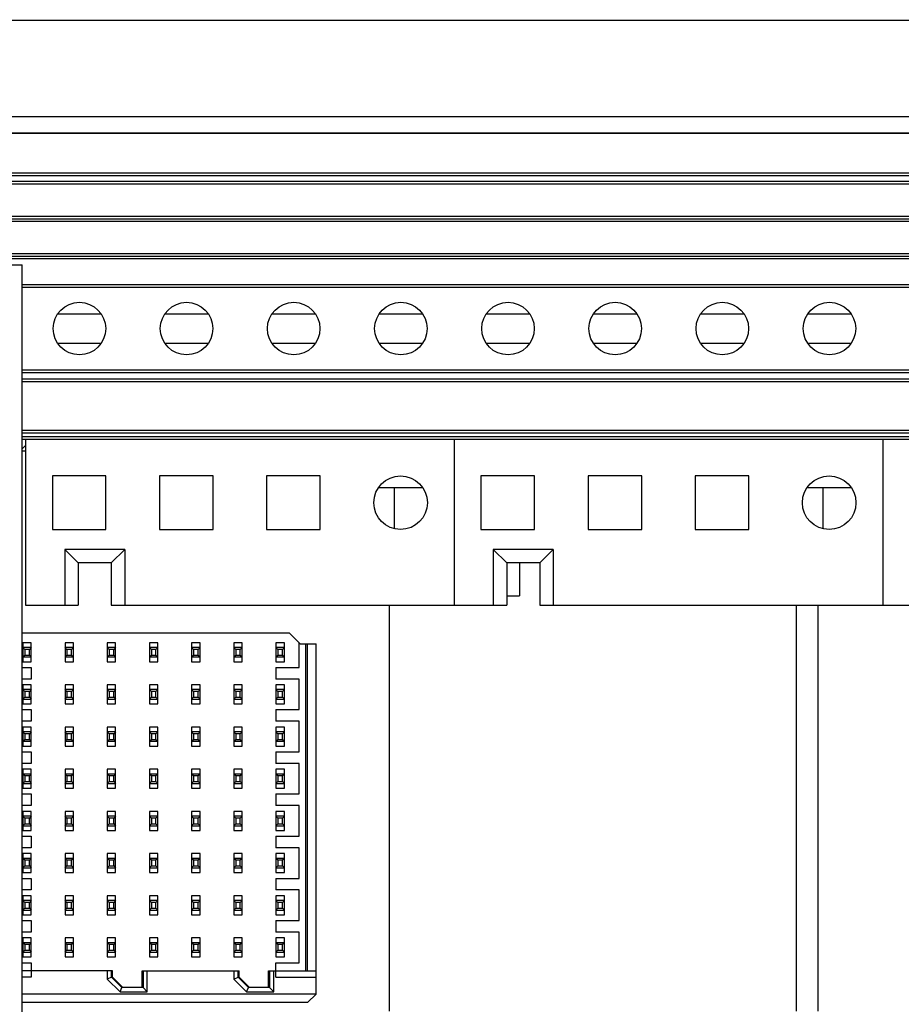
# Model space of a CAD drawing. Header units: inches. Extents: x 0 to 34, y 0 to 22.
# Tile 29 of 54: x 6.5 to 7.3, y 15.1 to 16. Entities that reach past the tile are written whole.
import ezdxf

# ---------------------------------------------------------------- set-up
doc = ezdxf.new("R2010")
doc.units = ezdxf.units.IN
doc.header["$LTSCALE"] = 1.87
doc.header["$MEASUREMENT"] = 0
doc.layers.get('0').update_dxf_attribs({"linetype": 'CONTINUOUS'})
for name, color, linetype in [('02___PRT_ALL_AXES', 7, 'CONTINUOUS'), ('0_COMPONENTS', 7, 'CONTINUOUS'), ('DIMENSIONS', 7, 'CONTINUOUS')]:
    doc.layers.add(name, color=color, linetype=linetype)
doc.styles.get("Standard").update_dxf_attribs({"font": 'txt', "width": 0.8})
doc.dimstyles.new('DIMSTYLE_2', dxfattribs={"dimtxt": 0.125, "dimasz": 0.18, "dimexe": 0.18, "dimexo": 0.0625, "dimgap": 0.09, "dimtad": 0, "dimtih": 1, "dimtoh": 1, "dimlfac": 2, "dimzin": 4, "dimdsep": 46, "dimtxsty": 'STANDARD', "dimblk": '_FILLED', "dimblk1": '_FILLED', "dimblk2": '_FILLED', "dimcen": 0.09, "dimadec": 0, "dimazin": 0, "dimtfac": 1, "dimtofl": 0, "dimtmove": 0, "dimatfit": 3, "dimldrblk": '_FILLED', "dimfxl": 1, "dimtolj": 1, "dimtzin": 4, "dimarcsym": 0})

# ---------------------------------------------------------------- blocks, each defined once
blk = doc.blocks.new('_FILLED')
at = {"color": 0, "linetype": 'BYBLOCK'}
blk.add_solid([(0, 0), (-1, 0.1736), (-1, -0.1736)], dxfattribs=at)
blk = doc.blocks.new('*D17')
at = {"layer": 'DIMENSIONS', "color": 2, "linetype": 'CONTINUOUS'}
for p, q in [((5.67805, 15.95204), (5.67805, 17.07354)), ((8.48305, 15.95204), (8.48305, 17.07354)), ((5.67805, 16.94854), (6.40555, 16.94854)), ((8.48305, 16.94854), (7.75555, 16.94854))]:
    blk.add_line(p, q, dxfattribs=at)
at = {"layer": 'DIMENSIONS', "color": 2, "linetype": 'CONTINUOUS', "xscale": 0.18, "yscale": 0.18, "zscale": 0.18, "rotation": 180}
blk.add_blockref('_FILLED', (5.67805, 16.94854), dxfattribs=at)
at = {"layer": 'DIMENSIONS', "color": 2, "linetype": 'CONTINUOUS', "xscale": 0.18, "yscale": 0.18, "zscale": 0.18}
blk.add_blockref('_FILLED', (8.48305, 16.94854), dxfattribs=at)
at = {"layer": 'DIMENSIONS', "color": 2, "linetype": 'CONTINUOUS', "insert": (7.08055, 17.01104), "char_height": 0.125, "width": 1.225, "attachment_point": 2, "line_spacing_factor": 0.9}
blk.add_mtext('5.61{\\Ftxt.shx;\\W1.000000;\\H0.125000; }[142.5]', dxfattribs=at)

msp = doc.modelspace()

# ---------------------------------------------------------------- linework, layer by layer
at = {"color": 7, "linetype": 'CONTINUOUS'}
for p, q in [((8.63605, 16.03454), (5.52605, 16.03454)), ((8.51355, 15.94454), (5.64855, 15.94454)), ((8.51298, 15.92947), (5.64813, 15.92947)), ((8.51272, 15.92921), (5.64839, 15.92921)), ((5.67522, 15.89238), (8.48589, 15.89238)), ((8.48305, 15.88954), (5.67805, 15.88954)), ((5.6833, 15.88457), (8.4783, 15.88457)), ((5.6833, 15.88207), (8.4783, 15.88207)), ((5.6833, 15.85207), (8.4783, 15.85207)), ((5.6833, 15.84957), (8.4783, 15.84957)), ((8.4783, 15.84707), (5.6833, 15.84707)), ((5.6833, 15.81707), (8.4783, 15.81707)), ((5.6833, 15.81457), (8.4783, 15.81457)), ((8.4783, 15.81207), (5.6833, 15.81207)), ((6.4768, 15.78832), (8.4783, 15.78832)), ((6.4768, 15.78582), (8.4783, 15.78582)), ((6.51015, 15.76082), (6.55046, 15.76082)), ((6.61015, 15.76082), (6.65046, 15.76082)), ((6.71015, 15.76082), (6.75046, 15.76082)), ((6.81015, 15.76082), (6.85046, 15.76082)), ((6.91015, 15.76082), (6.95046, 15.76082)), ((7.01015, 15.76082), (7.05046, 15.76082)), ((7.11015, 15.76082), (7.15046, 15.76082)), ((7.21015, 15.76082), (7.25046, 15.76082)), ((6.51015, 15.73332), (6.55046, 15.73332)), ((6.61015, 15.73332), (6.65046, 15.73332)), ((6.71015, 15.73332), (6.75046, 15.73332)), ((6.81015, 15.73332), (6.85046, 15.73332)), ((6.91015, 15.73332), (6.95046, 15.73332)), ((7.01015, 15.73332), (7.05046, 15.73332)), ((7.11015, 15.73332), (7.15046, 15.73332)), ((7.21015, 15.73332), (7.25046, 15.73332)), ((8.4783, 15.70832), (6.4768, 15.70832)), ((8.4783, 15.70582), (6.4768, 15.70582)), ((6.4768, 15.70007), (8.4783, 15.70007)), ((6.4768, 15.69757), (8.4783, 15.69757)), ((8.4783, 15.65207), (6.4768, 15.65207)), ((8.4783, 15.64957), (6.4768, 15.64957)), ((8.4783, 15.64607), (6.4768, 15.64607)), ((8.4783, 15.64357), (6.4768, 15.64357)), ((6.48005, 15.64357), (6.48005, 15.48904)), ((6.88005, 15.64357), (6.88005, 15.48904)), ((7.28005, 15.64357), (7.28005, 15.48904)), ((6.50505, 15.60957), (6.50505, 15.55957)), ((6.55505, 15.60957), (6.50505, 15.60957)), ((6.55505, 15.55957), (6.55505, 15.60957)), ((6.60505, 15.60957), (6.60505, 15.55957)), ((6.65505, 15.60957), (6.60505, 15.60957)), ((6.65505, 15.55957), (6.65505, 15.60957)), ((6.70505, 15.60957), (6.70505, 15.55957)), ((6.75505, 15.60957), (6.70505, 15.60957)), ((6.75505, 15.55957), (6.75505, 15.60957)), ((6.90505, 15.60957), (6.90505, 15.55957)), ((6.95505, 15.60957), (6.90505, 15.60957)), ((6.95505, 15.55957), (6.95505, 15.60957)), ((7.00505, 15.60957), (7.00505, 15.55957)), ((7.05505, 15.60957), (7.00505, 15.60957)), ((7.05505, 15.55957), (7.05505, 15.60957)), ((7.10505, 15.60957), (7.10505, 15.55957)), ((7.15505, 15.60957), (7.10505, 15.60957)), ((7.15505, 15.55957), (7.15505, 15.60957)), ((6.8504, 15.59857), (6.80971, 15.59857)), ((6.82405, 15.59857), (6.82405, 15.56055)), ((7.2504, 15.59857), (7.20971, 15.59857)), ((7.22405, 15.59857), (7.22405, 15.56055)), ((6.50505, 15.55957), (6.55505, 15.55957)), ((6.60505, 15.55957), (6.65505, 15.55957)), ((6.70505, 15.55957), (6.75505, 15.55957)), ((6.90505, 15.55957), (6.95505, 15.55957)), ((7.00505, 15.55957), (7.05505, 15.55957)), ((7.10505, 15.55957), (7.15505, 15.55957)), ((6.51655, 15.54091), (6.51655, 15.48904)), ((6.51655, 15.54091), (6.52905, 15.52841)), ((6.57255, 15.54091), (6.51655, 15.54091)), ((6.56005, 15.52841), (6.57255, 15.54091)), ((6.57255, 15.54091), (6.57255, 15.48904)), ((6.91655, 15.54091), (6.91655, 15.48904)), ((6.97255, 15.54091), (6.91655, 15.54091)), ((6.91655, 15.54091), (6.92905, 15.52841)), ((6.96005, 15.52841), (6.97255, 15.54091)), ((6.97255, 15.54091), (6.97255, 15.48904)), ((6.52905, 15.52841), (6.52905, 15.48904)), ((6.56005, 15.52841), (6.52905, 15.52841)), ((6.56005, 15.52841), (6.56005, 15.48904)), ((6.92905, 15.52841), (6.92905, 15.48904)), ((6.96005, 15.52841), (6.92905, 15.52841)), ((6.94093, 15.52841), (6.94093, 15.49768)), ((6.96005, 15.52841), (6.96005, 15.48904)), ((6.92905, 15.49768), (6.94093, 15.49768)), ((6.48005, 15.48904), (6.52905, 15.48904)), ((6.56005, 15.48904), (6.92905, 15.48904)), ((6.81968, 15.11018), (6.81968, 15.48904)), ((6.96005, 15.48904), (7.32905, 15.48904)), ((7.19968, 15.11018), (7.19968, 15.48904)), ((7.21968, 15.11018), (7.21968, 15.48904)), ((6.72652, 15.46274), (6.4768, 15.46274)), ((6.73536, 15.4539), (6.72652, 15.46274)), ((6.47751, 15.45393), (6.47751, 15.4362)), ((6.48538, 15.45393), (6.47751, 15.45393)), ((6.47931, 15.4477), (6.47751, 15.44949)), ((6.48538, 15.44949), (6.47751, 15.44949)), ((6.47931, 15.4477), (6.47931, 15.44243)), ((6.48358, 15.4477), (6.47931, 15.4477)), ((6.48538, 15.44949), (6.48358, 15.4477)), ((6.48358, 15.44243), (6.48358, 15.4477)), ((6.48538, 15.4362), (6.48538, 15.45393)), ((6.51688, 15.45393), (6.51688, 15.4362)), ((6.52475, 15.45393), (6.51688, 15.45393)), ((6.51868, 15.4477), (6.51688, 15.44949)), ((6.52475, 15.44949), (6.51688, 15.44949)), ((6.51868, 15.4477), (6.51868, 15.44243)), ((6.52295, 15.4477), (6.51868, 15.4477)), ((6.52475, 15.44949), (6.52295, 15.4477)), ((6.52295, 15.44243), (6.52295, 15.4477)), ((6.52475, 15.4362), (6.52475, 15.45393)), ((6.55625, 15.45393), (6.55625, 15.4362)), ((6.56412, 15.45393), (6.55625, 15.45393)), ((6.55805, 15.4477), (6.55625, 15.44949)), ((6.56412, 15.44949), (6.55625, 15.44949)), ((6.55805, 15.4477), (6.55805, 15.44243)), ((6.56232, 15.4477), (6.55805, 15.4477)), ((6.56412, 15.44949), (6.56232, 15.4477)), ((6.56232, 15.44243), (6.56232, 15.4477)), ((6.56412, 15.4362), (6.56412, 15.45393)), ((6.59562, 15.45393), (6.59562, 15.4362)), ((6.60349, 15.45393), (6.59562, 15.45393)), ((6.59742, 15.4477), (6.59562, 15.44949)), ((6.60349, 15.44949), (6.59562, 15.44949)), ((6.59742, 15.4477), (6.59742, 15.44243)), ((6.60169, 15.4477), (6.59742, 15.4477)), ((6.60349, 15.44949), (6.60169, 15.4477)), ((6.60169, 15.44243), (6.60169, 15.4477)), ((6.60349, 15.4362), (6.60349, 15.45393)), ((6.63499, 15.45393), (6.63499, 15.4362)), ((6.64286, 15.45393), (6.63499, 15.45393)), ((6.63679, 15.4477), (6.63499, 15.44949)), ((6.64286, 15.44949), (6.63499, 15.44949)), ((6.63679, 15.4477), (6.63679, 15.44243)), ((6.64106, 15.4477), (6.63679, 15.4477)), ((6.64286, 15.44949), (6.64106, 15.4477)), ((6.64106, 15.44243), (6.64106, 15.4477)), ((6.64286, 15.4362), (6.64286, 15.45393)), ((6.67436, 15.45393), (6.67436, 15.4362)), ((6.68223, 15.45393), (6.67436, 15.45393)), ((6.68223, 15.44949), (6.67436, 15.44949)), ((6.67616, 15.4477), (6.67436, 15.44949)), ((6.67616, 15.4477), (6.67616, 15.44243)), ((6.68043, 15.4477), (6.67616, 15.4477)), ((6.68223, 15.44949), (6.68043, 15.4477)), ((6.68043, 15.44243), (6.68043, 15.4477)), ((6.68223, 15.4362), (6.68223, 15.45393)), ((6.71373, 15.45393), (6.71373, 15.4362)), ((6.7216, 15.45393), (6.71373, 15.45393)), ((6.7216, 15.44949), (6.71373, 15.44949)), ((6.71553, 15.4477), (6.71373, 15.44949)), ((6.71553, 15.4477), (6.71553, 15.44243)), ((6.7198, 15.4477), (6.71553, 15.4477)), ((6.7216, 15.44949), (6.7198, 15.4477)), ((6.7198, 15.44243), (6.7198, 15.4477)), ((6.7216, 15.4362), (6.7216, 15.45393)), ((6.73538, 15.43085), (6.73538, 15.45388)), ((6.73637, 15.4529), (6.73538, 15.45388)), ((6.73637, 15.4529), (6.75113, 15.4529)), ((6.74129, 15.4529), (6.74129, 15.14778)), ((6.74326, 15.14778), (6.74326, 15.45289)), ((6.75113, 15.12605), (6.75113, 15.4529)), ((6.47751, 15.44064), (6.47931, 15.44243)), ((6.47751, 15.44064), (6.48538, 15.44064)), ((6.47931, 15.44243), (6.48358, 15.44243)), ((6.48358, 15.44243), (6.48538, 15.44064)), ((6.51688, 15.44064), (6.51868, 15.44243)), ((6.51688, 15.44064), (6.52475, 15.44064)), ((6.51868, 15.44243), (6.52295, 15.44243)), ((6.52295, 15.44243), (6.52475, 15.44064)), ((6.55625, 15.44064), (6.55805, 15.44243)), ((6.55625, 15.44064), (6.56412, 15.44064)), ((6.55805, 15.44243), (6.56232, 15.44243)), ((6.56232, 15.44243), (6.56412, 15.44064)), ((6.59562, 15.44064), (6.59742, 15.44243)), ((6.59562, 15.44064), (6.60349, 15.44064)), ((6.59742, 15.44243), (6.60169, 15.44243)), ((6.60169, 15.44243), (6.60349, 15.44064)), ((6.63499, 15.44064), (6.63679, 15.44243)), ((6.63499, 15.44064), (6.64286, 15.44064)), ((6.63679, 15.44243), (6.64106, 15.44243)), ((6.64106, 15.44243), (6.64286, 15.44064)), ((6.67436, 15.44064), (6.67616, 15.44243)), ((6.67436, 15.44064), (6.68223, 15.44064)), ((6.67616, 15.44243), (6.68043, 15.44243)), ((6.68043, 15.44243), (6.68223, 15.44064)), ((6.71373, 15.44064), (6.71553, 15.44243)), ((6.71373, 15.44064), (6.7216, 15.44064)), ((6.71553, 15.44243), (6.7198, 15.44243)), ((6.7198, 15.44243), (6.7216, 15.44064)), ((6.4768, 15.43085), (6.48538, 15.43085)), ((6.47751, 15.4362), (6.48538, 15.4362)), ((6.48538, 15.43085), (6.48538, 15.42002)), ((6.51688, 15.4362), (6.52475, 15.4362)), ((6.55625, 15.4362), (6.56412, 15.4362)), ((6.59562, 15.4362), (6.60349, 15.4362)), ((6.63499, 15.4362), (6.64286, 15.4362)), ((6.67436, 15.4362), (6.68223, 15.4362)), ((6.71373, 15.4362), (6.7216, 15.4362)), ((6.71373, 15.43085), (6.71373, 15.42002)), ((6.71373, 15.43085), (6.73538, 15.43085)), ((6.48538, 15.42002), (6.4768, 15.42002)), ((6.73538, 15.42002), (6.71373, 15.42002)), ((6.73538, 15.39148), (6.73538, 15.42002)), ((6.47751, 15.41456), (6.47751, 15.39683)), ((6.48538, 15.41456), (6.47751, 15.41456)), ((6.47931, 15.40833), (6.47751, 15.41012)), ((6.48538, 15.41012), (6.47751, 15.41012)), ((6.48538, 15.41012), (6.48358, 15.40833)), ((6.48538, 15.39683), (6.48538, 15.41456)), ((6.51688, 15.41456), (6.51688, 15.39683)), ((6.52475, 15.41456), (6.51688, 15.41456)), ((6.51868, 15.40833), (6.51688, 15.41012)), ((6.52475, 15.41012), (6.51688, 15.41012)), ((6.52475, 15.41012), (6.52295, 15.40833)), ((6.52475, 15.39683), (6.52475, 15.41456)), ((6.55625, 15.41456), (6.55625, 15.39683)), ((6.56412, 15.41456), (6.55625, 15.41456)), ((6.55805, 15.40833), (6.55625, 15.41012)), ((6.56412, 15.41012), (6.55625, 15.41012)), ((6.56412, 15.41012), (6.56232, 15.40833)), ((6.56412, 15.39683), (6.56412, 15.41456)), ((6.59562, 15.41456), (6.59562, 15.39683)), ((6.60349, 15.41456), (6.59562, 15.41456)), ((6.59742, 15.40833), (6.59562, 15.41012)), ((6.60349, 15.41012), (6.59562, 15.41012)), ((6.60349, 15.41012), (6.60169, 15.40833)), ((6.60349, 15.39683), (6.60349, 15.41456)), ((6.63499, 15.41456), (6.63499, 15.39683)), ((6.64286, 15.41456), (6.63499, 15.41456)), ((6.63679, 15.40833), (6.63499, 15.41012)), ((6.64286, 15.41012), (6.63499, 15.41012)), ((6.64286, 15.41012), (6.64106, 15.40833)), ((6.64286, 15.39683), (6.64286, 15.41456)), ((6.67436, 15.41456), (6.67436, 15.39683)), ((6.68223, 15.41456), (6.67436, 15.41456)), ((6.67616, 15.40833), (6.67436, 15.41012)), ((6.68223, 15.41012), (6.67436, 15.41012)), ((6.68223, 15.41012), (6.68043, 15.40833)), ((6.68223, 15.39683), (6.68223, 15.41456)), ((6.71373, 15.41456), (6.71373, 15.39683)), ((6.7216, 15.41456), (6.71373, 15.41456)), ((6.7216, 15.41012), (6.71373, 15.41012)), ((6.71553, 15.40833), (6.71373, 15.41012)), ((6.7216, 15.41012), (6.7198, 15.40833)), ((6.7216, 15.39683), (6.7216, 15.41456)), ((6.47751, 15.40127), (6.47931, 15.40306)), ((6.47751, 15.40127), (6.48538, 15.40127)), ((6.47931, 15.40833), (6.47931, 15.40306)), ((6.48358, 15.40833), (6.47931, 15.40833)), ((6.47931, 15.40306), (6.48358, 15.40306)), ((6.48358, 15.40306), (6.48358, 15.40833)), ((6.48358, 15.40306), (6.48538, 15.40127)), ((6.51688, 15.40127), (6.51868, 15.40306)), ((6.51688, 15.40127), (6.52475, 15.40127)), ((6.51868, 15.40833), (6.51868, 15.40306)), ((6.52295, 15.40833), (6.51868, 15.40833)), ((6.51868, 15.40306), (6.52295, 15.40306)), ((6.52295, 15.40306), (6.52295, 15.40833)), ((6.52295, 15.40306), (6.52475, 15.40127)), ((6.55625, 15.40127), (6.55805, 15.40306)), ((6.55625, 15.40127), (6.56412, 15.40127)), ((6.55805, 15.40833), (6.55805, 15.40306)), ((6.56232, 15.40833), (6.55805, 15.40833)), ((6.55805, 15.40306), (6.56232, 15.40306)), ((6.56232, 15.40306), (6.56232, 15.40833)), ((6.56232, 15.40306), (6.56412, 15.40127)), ((6.59562, 15.40127), (6.59742, 15.40306)), ((6.59562, 15.40127), (6.60349, 15.40127)), ((6.59742, 15.40833), (6.59742, 15.40306)), ((6.60169, 15.40833), (6.59742, 15.40833)), ((6.59742, 15.40306), (6.60169, 15.40306)), ((6.60169, 15.40306), (6.60169, 15.40833)), ((6.60169, 15.40306), (6.60349, 15.40127)), ((6.63499, 15.40127), (6.63679, 15.40306)), ((6.63499, 15.40127), (6.64286, 15.40127)), ((6.63679, 15.40833), (6.63679, 15.40306)), ((6.64106, 15.40833), (6.63679, 15.40833)), ((6.63679, 15.40306), (6.64106, 15.40306)), ((6.64106, 15.40306), (6.64106, 15.40833)), ((6.64106, 15.40306), (6.64286, 15.40127)), ((6.67436, 15.40127), (6.67616, 15.40306)), ((6.67436, 15.40127), (6.68223, 15.40127)), ((6.67616, 15.40833), (6.67616, 15.40306)), ((6.68043, 15.40833), (6.67616, 15.40833)), ((6.67616, 15.40306), (6.68043, 15.40306)), ((6.68043, 15.40306), (6.68043, 15.40833)), ((6.68043, 15.40306), (6.68223, 15.40127)), ((6.71373, 15.40127), (6.71553, 15.40306)), ((6.71373, 15.40127), (6.7216, 15.40127)), ((6.71553, 15.40833), (6.71553, 15.40306)), ((6.7198, 15.40833), (6.71553, 15.40833)), ((6.71553, 15.40306), (6.7198, 15.40306)), ((6.7198, 15.40306), (6.7198, 15.40833)), ((6.7198, 15.40306), (6.7216, 15.40127)), ((6.4768, 15.39148), (6.48538, 15.39148)), ((6.47751, 15.39683), (6.48538, 15.39683)), ((6.48538, 15.39148), (6.48538, 15.38065)), ((6.51688, 15.39683), (6.52475, 15.39683)), ((6.55625, 15.39683), (6.56412, 15.39683)), ((6.59562, 15.39683), (6.60349, 15.39683)), ((6.63499, 15.39683), (6.64286, 15.39683)), ((6.67436, 15.39683), (6.68223, 15.39683)), ((6.71373, 15.39683), (6.7216, 15.39683)), ((6.71373, 15.39148), (6.71373, 15.38065)), ((6.71373, 15.39148), (6.73538, 15.39148)), ((6.48538, 15.38065), (6.4768, 15.38065)), ((6.47751, 15.37519), (6.47751, 15.35746)), ((6.48538, 15.37519), (6.47751, 15.37519)), ((6.48538, 15.35746), (6.48538, 15.37519)), ((6.51688, 15.37519), (6.51688, 15.35746)), ((6.52475, 15.37519), (6.51688, 15.37519)), ((6.52475, 15.35746), (6.52475, 15.37519)), ((6.55625, 15.37519), (6.55625, 15.35746)), ((6.56412, 15.37519), (6.55625, 15.37519)), ((6.56412, 15.35746), (6.56412, 15.37519)), ((6.59562, 15.37519), (6.59562, 15.35746)), ((6.60349, 15.37519), (6.59562, 15.37519)), ((6.60349, 15.35746), (6.60349, 15.37519)), ((6.63499, 15.37519), (6.63499, 15.35746)), ((6.64286, 15.37519), (6.63499, 15.37519)), ((6.64286, 15.35746), (6.64286, 15.37519)), ((6.67436, 15.37519), (6.67436, 15.35746)), ((6.68223, 15.37519), (6.67436, 15.37519)), ((6.68223, 15.35746), (6.68223, 15.37519)), ((6.73538, 15.38065), (6.71373, 15.38065)), ((6.71373, 15.37519), (6.71373, 15.35746)), ((6.7216, 15.37519), (6.71373, 15.37519)), ((6.7216, 15.35746), (6.7216, 15.37519)), ((6.73538, 15.35211), (6.73538, 15.38065)), ((6.48538, 15.37075), (6.47751, 15.37075)), ((6.47931, 15.36896), (6.47751, 15.37075)), ((6.47751, 15.3619), (6.47931, 15.36369)), ((6.47931, 15.36896), (6.47931, 15.36369)), ((6.48358, 15.36896), (6.47931, 15.36896)), ((6.47931, 15.36369), (6.48358, 15.36369)), ((6.48538, 15.37075), (6.48358, 15.36896)), ((6.48358, 15.36369), (6.48358, 15.36896)), ((6.48358, 15.36369), (6.48538, 15.3619)), ((6.52475, 15.37075), (6.51688, 15.37075)), ((6.51868, 15.36896), (6.51688, 15.37075)), ((6.51688, 15.3619), (6.51868, 15.36369)), ((6.51868, 15.36896), (6.51868, 15.36369)), ((6.52295, 15.36896), (6.51868, 15.36896)), ((6.51868, 15.36369), (6.52295, 15.36369)), ((6.52475, 15.37075), (6.52295, 15.36896)), ((6.52295, 15.36369), (6.52295, 15.36896)), ((6.52295, 15.36369), (6.52475, 15.3619)), ((6.56412, 15.37075), (6.55625, 15.37075)), ((6.55805, 15.36896), (6.55625, 15.37075)), ((6.55625, 15.3619), (6.55805, 15.36369)), ((6.55805, 15.36896), (6.55805, 15.36369)), ((6.56232, 15.36896), (6.55805, 15.36896)), ((6.55805, 15.36369), (6.56232, 15.36369)), ((6.56412, 15.37075), (6.56232, 15.36896)), ((6.56232, 15.36369), (6.56232, 15.36896)), ((6.56232, 15.36369), (6.56412, 15.3619)), ((6.60349, 15.37075), (6.59562, 15.37075)), ((6.59742, 15.36896), (6.59562, 15.37075)), ((6.59562, 15.3619), (6.59742, 15.36369)), ((6.59742, 15.36896), (6.59742, 15.36369)), ((6.60169, 15.36896), (6.59742, 15.36896)), ((6.59742, 15.36369), (6.60169, 15.36369)), ((6.60349, 15.37075), (6.60169, 15.36896)), ((6.60169, 15.36369), (6.60169, 15.36896)), ((6.60169, 15.36369), (6.60349, 15.3619)), ((6.64286, 15.37075), (6.63499, 15.37075)), ((6.63679, 15.36896), (6.63499, 15.37075)), ((6.63499, 15.3619), (6.63679, 15.36369)), ((6.63679, 15.36896), (6.63679, 15.36369)), ((6.64106, 15.36896), (6.63679, 15.36896)), ((6.63679, 15.36369), (6.64106, 15.36369)), ((6.64286, 15.37075), (6.64106, 15.36896)), ((6.64106, 15.36369), (6.64106, 15.36896)), ((6.64106, 15.36369), (6.64286, 15.3619)), ((6.68223, 15.37075), (6.67436, 15.37075)), ((6.67616, 15.36896), (6.67436, 15.37075)), ((6.67436, 15.3619), (6.67616, 15.36369)), ((6.67616, 15.36896), (6.67616, 15.36369)), ((6.68043, 15.36896), (6.67616, 15.36896)), ((6.67616, 15.36369), (6.68043, 15.36369)), ((6.68223, 15.37075), (6.68043, 15.36896)), ((6.68043, 15.36369), (6.68043, 15.36896)), ((6.68043, 15.36369), (6.68223, 15.3619)), ((6.7216, 15.37075), (6.71373, 15.37075)), ((6.71553, 15.36896), (6.71373, 15.37075)), ((6.71373, 15.3619), (6.71553, 15.36369)), ((6.71553, 15.36896), (6.71553, 15.36369)), ((6.7198, 15.36896), (6.71553, 15.36896)), ((6.71553, 15.36369), (6.7198, 15.36369)), ((6.7216, 15.37075), (6.7198, 15.36896)), ((6.7198, 15.36369), (6.7198, 15.36896)), ((6.7198, 15.36369), (6.7216, 15.3619)), ((6.47751, 15.3619), (6.48538, 15.3619)), ((6.47751, 15.35746), (6.48538, 15.35746)), ((6.51688, 15.3619), (6.52475, 15.3619)), ((6.51688, 15.35746), (6.52475, 15.35746)), ((6.55625, 15.3619), (6.56412, 15.3619)), ((6.55625, 15.35746), (6.56412, 15.35746)), ((6.59562, 15.3619), (6.60349, 15.3619)), ((6.59562, 15.35746), (6.60349, 15.35746)), ((6.63499, 15.3619), (6.64286, 15.3619)), ((6.63499, 15.35746), (6.64286, 15.35746)), ((6.67436, 15.3619), (6.68223, 15.3619)), ((6.67436, 15.35746), (6.68223, 15.35746)), ((6.71373, 15.3619), (6.7216, 15.3619)), ((6.71373, 15.35746), (6.7216, 15.35746)), ((6.4768, 15.35211), (6.48538, 15.35211)), ((6.48538, 15.35211), (6.48538, 15.34128)), ((6.71373, 15.35211), (6.71373, 15.34128)), ((6.71373, 15.35211), (6.73538, 15.35211)), ((6.48538, 15.34128), (6.4768, 15.34128)), ((6.73538, 15.34128), (6.71373, 15.34128)), ((6.73538, 15.31274), (6.73538, 15.34128)), ((6.47751, 15.33582), (6.47751, 15.31809)), ((6.48538, 15.33582), (6.47751, 15.33582)), ((6.47931, 15.32959), (6.47751, 15.33138)), ((6.48538, 15.33138), (6.47751, 15.33138)), ((6.47931, 15.32959), (6.47931, 15.32432)), ((6.48358, 15.32959), (6.47931, 15.32959)), ((6.48538, 15.33138), (6.48358, 15.32959)), ((6.48358, 15.32432), (6.48358, 15.32959)), ((6.48538, 15.31809), (6.48538, 15.33582)), ((6.51688, 15.33582), (6.51688, 15.31809)), ((6.52475, 15.33582), (6.51688, 15.33582)), ((6.52475, 15.33138), (6.51688, 15.33138)), ((6.51868, 15.32959), (6.51688, 15.33138)), ((6.51868, 15.32959), (6.51868, 15.32432)), ((6.52295, 15.32959), (6.51868, 15.32959)), ((6.52475, 15.33138), (6.52295, 15.32959)), ((6.52295, 15.32432), (6.52295, 15.32959)), ((6.52475, 15.31809), (6.52475, 15.33582)), ((6.55625, 15.33582), (6.55625, 15.31809)), ((6.56412, 15.33582), (6.55625, 15.33582)), ((6.56412, 15.33138), (6.55625, 15.33138)), ((6.55805, 15.32959), (6.55625, 15.33138)), ((6.55805, 15.32959), (6.55805, 15.32432)), ((6.56232, 15.32959), (6.55805, 15.32959)), ((6.56412, 15.33138), (6.56232, 15.32959)), ((6.56232, 15.32432), (6.56232, 15.32959)), ((6.56412, 15.31809), (6.56412, 15.33582)), ((6.59562, 15.33582), (6.59562, 15.31809)), ((6.60349, 15.33582), (6.59562, 15.33582)), ((6.60349, 15.33138), (6.59562, 15.33138)), ((6.59742, 15.32959), (6.59562, 15.33138)), ((6.59742, 15.32959), (6.59742, 15.32432)), ((6.60169, 15.32959), (6.59742, 15.32959)), ((6.60349, 15.33138), (6.60169, 15.32959)), ((6.60169, 15.32432), (6.60169, 15.32959)), ((6.60349, 15.31809), (6.60349, 15.33582)), ((6.63499, 15.33582), (6.63499, 15.31809)), ((6.64286, 15.33582), (6.63499, 15.33582)), ((6.64286, 15.33138), (6.63499, 15.33138)), ((6.63679, 15.32959), (6.63499, 15.33138)), ((6.63679, 15.32959), (6.63679, 15.32432)), ((6.64106, 15.32959), (6.63679, 15.32959)), ((6.64286, 15.33138), (6.64106, 15.32959)), ((6.64106, 15.32432), (6.64106, 15.32959)), ((6.64286, 15.31809), (6.64286, 15.33582)), ((6.67436, 15.33582), (6.67436, 15.31809)), ((6.68223, 15.33582), (6.67436, 15.33582)), ((6.68223, 15.33138), (6.67436, 15.33138)), ((6.67616, 15.32959), (6.67436, 15.33138)), ((6.67616, 15.32959), (6.67616, 15.32432)), ((6.68043, 15.32959), (6.67616, 15.32959)), ((6.68223, 15.33138), (6.68043, 15.32959)), ((6.68043, 15.32432), (6.68043, 15.32959)), ((6.68223, 15.31809), (6.68223, 15.33582)), ((6.71373, 15.33582), (6.71373, 15.31809)), ((6.7216, 15.33582), (6.71373, 15.33582)), ((6.7216, 15.33138), (6.71373, 15.33138)), ((6.71553, 15.32959), (6.71373, 15.33138)), ((6.71553, 15.32959), (6.71553, 15.32432)), ((6.7198, 15.32959), (6.71553, 15.32959)), ((6.7216, 15.33138), (6.7198, 15.32959)), ((6.7198, 15.32432), (6.7198, 15.32959)), ((6.7216, 15.31809), (6.7216, 15.33582)), ((6.47751, 15.32253), (6.47931, 15.32432)), ((6.47751, 15.32253), (6.48538, 15.32253)), ((6.47751, 15.31809), (6.48538, 15.31809)), ((6.47931, 15.32432), (6.48358, 15.32432)), ((6.48358, 15.32432), (6.48538, 15.32253)), ((6.51688, 15.32253), (6.51868, 15.32432)), ((6.51688, 15.32253), (6.52475, 15.32253)), ((6.51688, 15.31809), (6.52475, 15.31809)), ((6.51868, 15.32432), (6.52295, 15.32432)), ((6.52295, 15.32432), (6.52475, 15.32253)), ((6.55625, 15.32253), (6.55805, 15.32432)), ((6.55625, 15.32253), (6.56412, 15.32253)), ((6.55625, 15.31809), (6.56412, 15.31809)), ((6.55805, 15.32432), (6.56232, 15.32432)), ((6.56232, 15.32432), (6.56412, 15.32253)), ((6.59562, 15.32253), (6.59742, 15.32432)), ((6.59562, 15.32253), (6.60349, 15.32253)), ((6.59562, 15.31809), (6.60349, 15.31809)), ((6.59742, 15.32432), (6.60169, 15.32432)), ((6.60169, 15.32432), (6.60349, 15.32253)), ((6.63499, 15.32253), (6.63679, 15.32432)), ((6.63499, 15.32253), (6.64286, 15.32253)), ((6.63499, 15.31809), (6.64286, 15.31809)), ((6.63679, 15.32432), (6.64106, 15.32432)), ((6.64106, 15.32432), (6.64286, 15.32253)), ((6.67436, 15.32253), (6.67616, 15.32432)), ((6.67436, 15.32253), (6.68223, 15.32253)), ((6.67436, 15.31809), (6.68223, 15.31809)), ((6.67616, 15.32432), (6.68043, 15.32432)), ((6.68043, 15.32432), (6.68223, 15.32253)), ((6.71373, 15.32253), (6.71553, 15.32432)), ((6.71373, 15.32253), (6.7216, 15.32253)), ((6.71373, 15.31809), (6.7216, 15.31809)), ((6.71553, 15.32432), (6.7198, 15.32432)), ((6.7198, 15.32432), (6.7216, 15.32253)), ((6.4768, 15.31274), (6.48538, 15.31274)), ((6.48538, 15.31274), (6.48538, 15.30191)), ((6.71373, 15.31274), (6.71373, 15.30191)), ((6.71373, 15.31274), (6.73538, 15.31274)), ((6.48538, 15.30191), (6.4768, 15.30191)), ((6.73538, 15.30191), (6.71373, 15.30191)), ((6.73538, 15.27337), (6.73538, 15.30191)), ((6.47751, 15.29645), (6.47751, 15.27872)), ((6.48538, 15.29645), (6.47751, 15.29645)), ((6.47931, 15.29022), (6.47751, 15.29201)), ((6.48538, 15.29201), (6.47751, 15.29201)), ((6.47931, 15.29022), (6.47931, 15.28495)), ((6.48358, 15.29022), (6.47931, 15.29022)), ((6.48538, 15.29201), (6.48358, 15.29022)), ((6.48358, 15.28495), (6.48358, 15.29022)), ((6.48538, 15.27872), (6.48538, 15.29645)), ((6.51688, 15.29645), (6.51688, 15.27872)), ((6.52475, 15.29645), (6.51688, 15.29645)), ((6.51868, 15.29022), (6.51688, 15.29201)), ((6.52475, 15.29201), (6.51688, 15.29201)), ((6.51868, 15.29022), (6.51868, 15.28495)), ((6.52295, 15.29022), (6.51868, 15.29022)), ((6.52475, 15.29201), (6.52295, 15.29022)), ((6.52295, 15.28495), (6.52295, 15.29022)), ((6.52475, 15.27872), (6.52475, 15.29645)), ((6.55625, 15.29645), (6.55625, 15.27872)), ((6.56412, 15.29645), (6.55625, 15.29645)), ((6.56412, 15.29201), (6.55625, 15.29201)), ((6.55805, 15.29022), (6.55625, 15.29201)), ((6.55805, 15.29022), (6.55805, 15.28495)), ((6.56232, 15.29022), (6.55805, 15.29022)), ((6.56412, 15.29201), (6.56232, 15.29022)), ((6.56232, 15.28495), (6.56232, 15.29022)), ((6.56412, 15.27872), (6.56412, 15.29645)), ((6.59562, 15.29645), (6.59562, 15.27872)), ((6.60349, 15.29645), (6.59562, 15.29645)), ((6.60349, 15.29201), (6.59562, 15.29201)), ((6.59742, 15.29022), (6.59562, 15.29201)), ((6.59742, 15.29022), (6.59742, 15.28495)), ((6.60169, 15.29022), (6.59742, 15.29022)), ((6.60349, 15.29201), (6.60169, 15.29022)), ((6.60169, 15.28495), (6.60169, 15.29022)), ((6.60349, 15.27872), (6.60349, 15.29645)), ((6.63499, 15.29645), (6.63499, 15.27872)), ((6.64286, 15.29645), (6.63499, 15.29645)), ((6.64286, 15.29201), (6.63499, 15.29201)), ((6.63679, 15.29022), (6.63499, 15.29201)), ((6.63679, 15.29022), (6.63679, 15.28495)), ((6.64106, 15.29022), (6.63679, 15.29022)), ((6.64286, 15.29201), (6.64106, 15.29022)), ((6.64106, 15.28495), (6.64106, 15.29022)), ((6.64286, 15.27872), (6.64286, 15.29645)), ((6.67436, 15.29645), (6.67436, 15.27872)), ((6.68223, 15.29645), (6.67436, 15.29645)), ((6.68223, 15.29201), (6.67436, 15.29201)), ((6.67616, 15.29022), (6.67436, 15.29201)), ((6.67616, 15.29022), (6.67616, 15.28495)), ((6.68043, 15.29022), (6.67616, 15.29022)), ((6.68223, 15.29201), (6.68043, 15.29022)), ((6.68043, 15.28495), (6.68043, 15.29022)), ((6.68223, 15.27872), (6.68223, 15.29645)), ((6.71373, 15.29645), (6.71373, 15.27872)), ((6.7216, 15.29645), (6.71373, 15.29645)), ((6.7216, 15.29201), (6.71373, 15.29201)), ((6.71553, 15.29022), (6.71373, 15.29201)), ((6.71553, 15.29022), (6.71553, 15.28495)), ((6.7198, 15.29022), (6.71553, 15.29022)), ((6.7216, 15.29201), (6.7198, 15.29022)), ((6.7198, 15.28495), (6.7198, 15.29022)), ((6.7216, 15.27872), (6.7216, 15.29645)), ((6.47751, 15.28316), (6.47931, 15.28495)), ((6.47751, 15.28316), (6.48538, 15.28316)), ((6.47931, 15.28495), (6.48358, 15.28495)), ((6.48358, 15.28495), (6.48538, 15.28316)), ((6.51688, 15.28316), (6.51868, 15.28495)), ((6.51688, 15.28316), (6.52475, 15.28316)), ((6.51868, 15.28495), (6.52295, 15.28495)), ((6.52295, 15.28495), (6.52475, 15.28316)), ((6.55625, 15.28316), (6.55805, 15.28495)), ((6.55625, 15.28316), (6.56412, 15.28316)), ((6.55805, 15.28495), (6.56232, 15.28495)), ((6.56232, 15.28495), (6.56412, 15.28316)), ((6.59562, 15.28316), (6.59742, 15.28495)), ((6.59562, 15.28316), (6.60349, 15.28316)), ((6.59742, 15.28495), (6.60169, 15.28495)), ((6.60169, 15.28495), (6.60349, 15.28316)), ((6.63499, 15.28316), (6.63679, 15.28495)), ((6.63499, 15.28316), (6.64286, 15.28316)), ((6.63679, 15.28495), (6.64106, 15.28495)), ((6.64106, 15.28495), (6.64286, 15.28316)), ((6.67436, 15.28316), (6.67616, 15.28495)), ((6.67436, 15.28316), (6.68223, 15.28316)), ((6.67616, 15.28495), (6.68043, 15.28495)), ((6.68043, 15.28495), (6.68223, 15.28316)), ((6.71373, 15.28316), (6.71553, 15.28495)), ((6.71373, 15.28316), (6.7216, 15.28316)), ((6.71553, 15.28495), (6.7198, 15.28495)), ((6.7198, 15.28495), (6.7216, 15.28316)), ((6.4768, 15.27337), (6.48538, 15.27337)), ((6.47751, 15.27872), (6.48538, 15.27872)), ((6.48538, 15.27337), (6.48538, 15.26254)), ((6.51688, 15.27872), (6.52475, 15.27872)), ((6.55625, 15.27872), (6.56412, 15.27872)), ((6.59562, 15.27872), (6.60349, 15.27872)), ((6.63499, 15.27872), (6.64286, 15.27872)), ((6.67436, 15.27872), (6.68223, 15.27872)), ((6.71373, 15.27872), (6.7216, 15.27872)), ((6.71373, 15.27337), (6.71373, 15.26254)), ((6.71373, 15.27337), (6.73538, 15.27337)), ((6.48538, 15.26254), (6.4768, 15.26254)), ((6.47751, 15.25708), (6.47751, 15.23935)), ((6.48538, 15.25708), (6.47751, 15.25708)), ((6.48538, 15.23935), (6.48538, 15.25708)), ((6.51688, 15.25708), (6.51688, 15.23935)), ((6.52475, 15.25708), (6.51688, 15.25708)), ((6.52475, 15.23935), (6.52475, 15.25708)), ((6.55625, 15.25708), (6.55625, 15.23935)), ((6.56412, 15.25708), (6.55625, 15.25708)), ((6.56412, 15.23935), (6.56412, 15.25708)), ((6.59562, 15.25708), (6.59562, 15.23935)), ((6.60349, 15.25708), (6.59562, 15.25708)), ((6.60349, 15.23935), (6.60349, 15.25708)), ((6.63499, 15.25708), (6.63499, 15.23935)), ((6.64286, 15.25708), (6.63499, 15.25708)), ((6.64286, 15.23935), (6.64286, 15.25708)), ((6.67436, 15.25708), (6.67436, 15.23935)), ((6.68223, 15.25708), (6.67436, 15.25708)), ((6.68223, 15.23935), (6.68223, 15.25708)), ((6.73538, 15.26254), (6.71373, 15.26254)), ((6.71373, 15.25708), (6.71373, 15.23935)), ((6.7216, 15.25708), (6.71373, 15.25708)), ((6.7216, 15.23935), (6.7216, 15.25708)), ((6.73538, 15.234), (6.73538, 15.26254)), ((6.47931, 15.25085), (6.47751, 15.25264)), ((6.48538, 15.25264), (6.47751, 15.25264)), ((6.47751, 15.24379), (6.47931, 15.24558)), ((6.47931, 15.25085), (6.47931, 15.24558)), ((6.48358, 15.25085), (6.47931, 15.25085)), ((6.47931, 15.24558), (6.48358, 15.24558)), ((6.48538, 15.25264), (6.48358, 15.25085)), ((6.48358, 15.24558), (6.48358, 15.25085)), ((6.48358, 15.24558), (6.48538, 15.24379)), ((6.51868, 15.25085), (6.51688, 15.25264)), ((6.52475, 15.25264), (6.51688, 15.25264)), ((6.51688, 15.24379), (6.51868, 15.24558)), ((6.51868, 15.25085), (6.51868, 15.24558)), ((6.52295, 15.25085), (6.51868, 15.25085)), ((6.51868, 15.24558), (6.52295, 15.24558)), ((6.52475, 15.25264), (6.52295, 15.25085)), ((6.52295, 15.24558), (6.52295, 15.25085)), ((6.52295, 15.24558), (6.52475, 15.24379)), ((6.55805, 15.25085), (6.55625, 15.25264)), ((6.56412, 15.25264), (6.55625, 15.25264)), ((6.55625, 15.24379), (6.55805, 15.24558)), ((6.55805, 15.25085), (6.55805, 15.24558)), ((6.56232, 15.25085), (6.55805, 15.25085)), ((6.55805, 15.24558), (6.56232, 15.24558)), ((6.56412, 15.25264), (6.56232, 15.25085)), ((6.56232, 15.24558), (6.56232, 15.25085)), ((6.56232, 15.24558), (6.56412, 15.24379)), ((6.60349, 15.25264), (6.59562, 15.25264)), ((6.59742, 15.25085), (6.59562, 15.25264)), ((6.59562, 15.24379), (6.59742, 15.24558)), ((6.59742, 15.25085), (6.59742, 15.24558)), ((6.60169, 15.25085), (6.59742, 15.25085)), ((6.59742, 15.24558), (6.60169, 15.24558)), ((6.60349, 15.25264), (6.60169, 15.25085)), ((6.60169, 15.24558), (6.60169, 15.25085)), ((6.60169, 15.24558), (6.60349, 15.24379)), ((6.64286, 15.25264), (6.63499, 15.25264)), ((6.63679, 15.25085), (6.63499, 15.25264)), ((6.63499, 15.24379), (6.63679, 15.24558)), ((6.63679, 15.25085), (6.63679, 15.24558)), ((6.64106, 15.25085), (6.63679, 15.25085)), ((6.63679, 15.24558), (6.64106, 15.24558)), ((6.64286, 15.25264), (6.64106, 15.25085)), ((6.64106, 15.24558), (6.64106, 15.25085)), ((6.64106, 15.24558), (6.64286, 15.24379)), ((6.68223, 15.25264), (6.67436, 15.25264)), ((6.67616, 15.25085), (6.67436, 15.25264)), ((6.67436, 15.24379), (6.67616, 15.24558)), ((6.67616, 15.25085), (6.67616, 15.24558)), ((6.68043, 15.25085), (6.67616, 15.25085)), ((6.67616, 15.24558), (6.68043, 15.24558)), ((6.68223, 15.25264), (6.68043, 15.25085)), ((6.68043, 15.24558), (6.68043, 15.25085)), ((6.68043, 15.24558), (6.68223, 15.24379)), ((6.7216, 15.25264), (6.71373, 15.25264)), ((6.71553, 15.25085), (6.71373, 15.25264)), ((6.71373, 15.24379), (6.71553, 15.24558)), ((6.71553, 15.25085), (6.71553, 15.24558)), ((6.7198, 15.25085), (6.71553, 15.25085)), ((6.71553, 15.24558), (6.7198, 15.24558)), ((6.7216, 15.25264), (6.7198, 15.25085)), ((6.7198, 15.24558), (6.7198, 15.25085)), ((6.7198, 15.24558), (6.7216, 15.24379)), ((6.47751, 15.24379), (6.48538, 15.24379)), ((6.47751, 15.23935), (6.48538, 15.23935)), ((6.51688, 15.24379), (6.52475, 15.24379)), ((6.51688, 15.23935), (6.52475, 15.23935)), ((6.55625, 15.24379), (6.56412, 15.24379)), ((6.55625, 15.23935), (6.56412, 15.23935)), ((6.59562, 15.24379), (6.60349, 15.24379)), ((6.59562, 15.23935), (6.60349, 15.23935)), ((6.63499, 15.24379), (6.64286, 15.24379)), ((6.63499, 15.23935), (6.64286, 15.23935)), ((6.67436, 15.24379), (6.68223, 15.24379)), ((6.67436, 15.23935), (6.68223, 15.23935)), ((6.71373, 15.24379), (6.7216, 15.24379)), ((6.71373, 15.23935), (6.7216, 15.23935)), ((6.4768, 15.234), (6.48538, 15.234)), ((6.48538, 15.234), (6.48538, 15.22317)), ((6.71373, 15.234), (6.71373, 15.22317)), ((6.71373, 15.234), (6.73538, 15.234)), ((6.48538, 15.22317), (6.4768, 15.22317)), ((6.47751, 15.21771), (6.47751, 15.19998)), ((6.48538, 15.21771), (6.47751, 15.21771)), ((6.48538, 15.19998), (6.48538, 15.21771)), ((6.51688, 15.21771), (6.51688, 15.19998)), ((6.52475, 15.21771), (6.51688, 15.21771)), ((6.52475, 15.19998), (6.52475, 15.21771)), ((6.55625, 15.21771), (6.55625, 15.19998)), ((6.56412, 15.21771), (6.55625, 15.21771)), ((6.56412, 15.19998), (6.56412, 15.21771)), ((6.59562, 15.21771), (6.59562, 15.19998)), ((6.60349, 15.21771), (6.59562, 15.21771)), ((6.60349, 15.19998), (6.60349, 15.21771)), ((6.63499, 15.21771), (6.63499, 15.19998)), ((6.64286, 15.21771), (6.63499, 15.21771)), ((6.64286, 15.19998), (6.64286, 15.21771)), ((6.67436, 15.21771), (6.67436, 15.19998)), ((6.68223, 15.21771), (6.67436, 15.21771)), ((6.68223, 15.19998), (6.68223, 15.21771)), ((6.73538, 15.22317), (6.71373, 15.22317)), ((6.71373, 15.21771), (6.71373, 15.19998)), ((6.7216, 15.21771), (6.71373, 15.21771)), ((6.7216, 15.19998), (6.7216, 15.21771)), ((6.73538, 15.19463), (6.73538, 15.22317)), ((6.47931, 15.21148), (6.47751, 15.21327)), ((6.48538, 15.21327), (6.47751, 15.21327)), ((6.47931, 15.21148), (6.47931, 15.20621)), ((6.48358, 15.21148), (6.47931, 15.21148)), ((6.48538, 15.21327), (6.48358, 15.21148)), ((6.48358, 15.20621), (6.48358, 15.21148)), ((6.51868, 15.21148), (6.51688, 15.21327)), ((6.52475, 15.21327), (6.51688, 15.21327)), ((6.51868, 15.21148), (6.51868, 15.20621)), ((6.52295, 15.21148), (6.51868, 15.21148)), ((6.52475, 15.21327), (6.52295, 15.21148)), ((6.52295, 15.20621), (6.52295, 15.21148)), ((6.55805, 15.21148), (6.55625, 15.21327)), ((6.56412, 15.21327), (6.55625, 15.21327)), ((6.55805, 15.21148), (6.55805, 15.20621)), ((6.56232, 15.21148), (6.55805, 15.21148)), ((6.56412, 15.21327), (6.56232, 15.21148)), ((6.56232, 15.20621), (6.56232, 15.21148)), ((6.59742, 15.21148), (6.59562, 15.21327)), ((6.60349, 15.21327), (6.59562, 15.21327)), ((6.59742, 15.21148), (6.59742, 15.20621)), ((6.60169, 15.21148), (6.59742, 15.21148)), ((6.60349, 15.21327), (6.60169, 15.21148)), ((6.60169, 15.20621), (6.60169, 15.21148)), ((6.64286, 15.21327), (6.63499, 15.21327)), ((6.63679, 15.21148), (6.63499, 15.21327)), ((6.63679, 15.21148), (6.63679, 15.20621)), ((6.64106, 15.21148), (6.63679, 15.21148)), ((6.64286, 15.21327), (6.64106, 15.21148)), ((6.64106, 15.20621), (6.64106, 15.21148)), ((6.68223, 15.21327), (6.67436, 15.21327)), ((6.67616, 15.21148), (6.67436, 15.21327)), ((6.67616, 15.21148), (6.67616, 15.20621)), ((6.68043, 15.21148), (6.67616, 15.21148)), ((6.68223, 15.21327), (6.68043, 15.21148)), ((6.68043, 15.20621), (6.68043, 15.21148)), ((6.7216, 15.21327), (6.71373, 15.21327)), ((6.71553, 15.21148), (6.71373, 15.21327)), ((6.71553, 15.21148), (6.71553, 15.20621)), ((6.7198, 15.21148), (6.71553, 15.21148)), ((6.7216, 15.21327), (6.7198, 15.21148)), ((6.7198, 15.20621), (6.7198, 15.21148)), ((6.47751, 15.20442), (6.47931, 15.20621)), ((6.47751, 15.20442), (6.48538, 15.20442)), ((6.47751, 15.19998), (6.48538, 15.19998)), ((6.47931, 15.20621), (6.48358, 15.20621)), ((6.48358, 15.20621), (6.48538, 15.20442)), ((6.51688, 15.20442), (6.51868, 15.20621)), ((6.51688, 15.20442), (6.52475, 15.20442)), ((6.51688, 15.19998), (6.52475, 15.19998)), ((6.51868, 15.20621), (6.52295, 15.20621)), ((6.52295, 15.20621), (6.52475, 15.20442)), ((6.55625, 15.20442), (6.55805, 15.20621)), ((6.55625, 15.20442), (6.56412, 15.20442)), ((6.55625, 15.19998), (6.56412, 15.19998)), ((6.55805, 15.20621), (6.56232, 15.20621)), ((6.56232, 15.20621), (6.56412, 15.20442)), ((6.59562, 15.20442), (6.59742, 15.20621)), ((6.59562, 15.20442), (6.60349, 15.20442)), ((6.59562, 15.19998), (6.60349, 15.19998)), ((6.59742, 15.20621), (6.60169, 15.20621)), ((6.60169, 15.20621), (6.60349, 15.20442)), ((6.63499, 15.20442), (6.63679, 15.20621)), ((6.63499, 15.20442), (6.64286, 15.20442)), ((6.63499, 15.19998), (6.64286, 15.19998)), ((6.63679, 15.20621), (6.64106, 15.20621)), ((6.64106, 15.20621), (6.64286, 15.20442)), ((6.67436, 15.20442), (6.67616, 15.20621)), ((6.67436, 15.20442), (6.68223, 15.20442)), ((6.67436, 15.19998), (6.68223, 15.19998)), ((6.67616, 15.20621), (6.68043, 15.20621)), ((6.68043, 15.20621), (6.68223, 15.20442)), ((6.71373, 15.20442), (6.71553, 15.20621)), ((6.71373, 15.20442), (6.7216, 15.20442)), ((6.71373, 15.19998), (6.7216, 15.19998)), ((6.71553, 15.20621), (6.7198, 15.20621)), ((6.7198, 15.20621), (6.7216, 15.20442)), ((6.4768, 15.19463), (6.48538, 15.19463)), ((6.48538, 15.19463), (6.48538, 15.1838)), ((6.71373, 15.19463), (6.71373, 15.1838)), ((6.71373, 15.19463), (6.73538, 15.19463)), ((6.48538, 15.1838), (6.4768, 15.1838)), ((6.73538, 15.1838), (6.71373, 15.1838)), ((6.73538, 15.15526), (6.73538, 15.1838)), ((6.47751, 15.17834), (6.47751, 15.16061)), ((6.48538, 15.17834), (6.47751, 15.17834)), ((6.48538, 15.1739), (6.47751, 15.1739)), ((6.47931, 15.17211), (6.47751, 15.1739)), ((6.47931, 15.17211), (6.47931, 15.16684)), ((6.48358, 15.17211), (6.47931, 15.17211)), ((6.48538, 15.1739), (6.48358, 15.17211)), ((6.48358, 15.16684), (6.48358, 15.17211)), ((6.48538, 15.16061), (6.48538, 15.17834)), ((6.51688, 15.17834), (6.51688, 15.16061)), ((6.52475, 15.17834), (6.51688, 15.17834)), ((6.52475, 15.1739), (6.51688, 15.1739)), ((6.51868, 15.17211), (6.51688, 15.1739)), ((6.51868, 15.17211), (6.51868, 15.16684)), ((6.52295, 15.17211), (6.51868, 15.17211)), ((6.52475, 15.1739), (6.52295, 15.17211)), ((6.52295, 15.16684), (6.52295, 15.17211)), ((6.52475, 15.16061), (6.52475, 15.17834)), ((6.55625, 15.17834), (6.55625, 15.16061)), ((6.56412, 15.17834), (6.55625, 15.17834)), ((6.56412, 15.1739), (6.55625, 15.1739)), ((6.55805, 15.17211), (6.55625, 15.1739)), ((6.55805, 15.17211), (6.55805, 15.16684)), ((6.56232, 15.17211), (6.55805, 15.17211)), ((6.56412, 15.1739), (6.56232, 15.17211)), ((6.56232, 15.16684), (6.56232, 15.17211)), ((6.56412, 15.16061), (6.56412, 15.17834)), ((6.59562, 15.17834), (6.59562, 15.16061)), ((6.60349, 15.17834), (6.59562, 15.17834)), ((6.60349, 15.1739), (6.59562, 15.1739)), ((6.59742, 15.17211), (6.59562, 15.1739)), ((6.59742, 15.17211), (6.59742, 15.16684)), ((6.60169, 15.17211), (6.59742, 15.17211)), ((6.60349, 15.1739), (6.60169, 15.17211)), ((6.60169, 15.16684), (6.60169, 15.17211)), ((6.60349, 15.16061), (6.60349, 15.17834)), ((6.63499, 15.17834), (6.63499, 15.16061)), ((6.64286, 15.17834), (6.63499, 15.17834)), ((6.64286, 15.1739), (6.63499, 15.1739)), ((6.63679, 15.17211), (6.63499, 15.1739)), ((6.63679, 15.17211), (6.63679, 15.16684)), ((6.64106, 15.17211), (6.63679, 15.17211)), ((6.64286, 15.1739), (6.64106, 15.17211)), ((6.64106, 15.16684), (6.64106, 15.17211)), ((6.64286, 15.16061), (6.64286, 15.17834)), ((6.67436, 15.17834), (6.67436, 15.16061)), ((6.68223, 15.17834), (6.67436, 15.17834)), ((6.68223, 15.1739), (6.67436, 15.1739)), ((6.67616, 15.17211), (6.67436, 15.1739)), ((6.67616, 15.17211), (6.67616, 15.16684)), ((6.68043, 15.17211), (6.67616, 15.17211)), ((6.68223, 15.1739), (6.68043, 15.17211)), ((6.68043, 15.16684), (6.68043, 15.17211)), ((6.68223, 15.16061), (6.68223, 15.17834)), ((6.71373, 15.17834), (6.71373, 15.16061)), ((6.7216, 15.17834), (6.71373, 15.17834)), ((6.7216, 15.1739), (6.71373, 15.1739)), ((6.71553, 15.17211), (6.71373, 15.1739)), ((6.71553, 15.17211), (6.71553, 15.16684)), ((6.7198, 15.17211), (6.71553, 15.17211)), ((6.7216, 15.1739), (6.7198, 15.17211)), ((6.7198, 15.16684), (6.7198, 15.17211)), ((6.7216, 15.16061), (6.7216, 15.17834)), ((6.47751, 15.16505), (6.47931, 15.16684)), ((6.47751, 15.16505), (6.48538, 15.16505)), ((6.47931, 15.16684), (6.48358, 15.16684)), ((6.48358, 15.16684), (6.48538, 15.16505)), ((6.51688, 15.16505), (6.51868, 15.16684)), ((6.51688, 15.16505), (6.52475, 15.16505)), ((6.51868, 15.16684), (6.52295, 15.16684)), ((6.52295, 15.16684), (6.52475, 15.16505)), ((6.55625, 15.16505), (6.55805, 15.16684)), ((6.55625, 15.16505), (6.56412, 15.16505)), ((6.55805, 15.16684), (6.56232, 15.16684)), ((6.56232, 15.16684), (6.56412, 15.16505)), ((6.59562, 15.16505), (6.59742, 15.16684)), ((6.59562, 15.16505), (6.60349, 15.16505)), ((6.59742, 15.16684), (6.60169, 15.16684)), ((6.60169, 15.16684), (6.60349, 15.16505)), ((6.63499, 15.16505), (6.63679, 15.16684)), ((6.63499, 15.16505), (6.64286, 15.16505)), ((6.63679, 15.16684), (6.64106, 15.16684)), ((6.64106, 15.16684), (6.64286, 15.16505)), ((6.67436, 15.16505), (6.67616, 15.16684)), ((6.67436, 15.16505), (6.68223, 15.16505)), ((6.67616, 15.16684), (6.68043, 15.16684)), ((6.68043, 15.16684), (6.68223, 15.16505)), ((6.71373, 15.16505), (6.71553, 15.16684)), ((6.71373, 15.16505), (6.7216, 15.16505)), ((6.71553, 15.16684), (6.7198, 15.16684)), ((6.7198, 15.16684), (6.7216, 15.16505)), ((6.4768, 15.15526), (6.48538, 15.15526)), ((6.47751, 15.16061), (6.48538, 15.16061)), ((6.48538, 15.15526), (6.48538, 15.14189)), ((6.51688, 15.16061), (6.52475, 15.16061)), ((6.55625, 15.16061), (6.56412, 15.16061)), ((6.59562, 15.16061), (6.60349, 15.16061)), ((6.63499, 15.16061), (6.64286, 15.16061)), ((6.67436, 15.16061), (6.68223, 15.16061)), ((6.71373, 15.16061), (6.7216, 15.16061)), ((6.71373, 15.14189), (6.71373, 15.15526)), ((6.71373, 15.15526), (6.73538, 15.15526)), ((6.56117, 15.14778), (6.4768, 15.14778)), ((6.55628, 15.14778), (6.55628, 15.14002)), ((6.56024, 15.14165), (6.56024, 15.14778)), ((6.56117, 15.14164), (6.56117, 15.14778)), ((6.58875, 15.13205), (6.58871, 15.14775)), ((6.58873, 15.14778), (6.67928, 15.14778)), ((6.58967, 15.14778), (6.58966, 15.13204)), ((6.59362, 15.12811), (6.59363, 15.14778)), ((6.67439, 15.14778), (6.67439, 15.14002)), ((6.67835, 15.14165), (6.67835, 15.14778)), ((6.67928, 15.14164), (6.67928, 15.14778)), ((6.70686, 15.13205), (6.70682, 15.14777)), ((6.70684, 15.14778), (6.75113, 15.14778)), ((6.70778, 15.14778), (6.70777, 15.13204)), ((6.71173, 15.12811), (6.71174, 15.14778)), ((6.48538, 15.14189), (6.4768, 15.14189)), ((6.56023, 15.14165), (6.55628, 15.14002)), ((6.55628, 15.14002), (6.5682, 15.12811)), ((6.56985, 15.13204), (6.56023, 15.14165)), ((6.56117, 15.14164), (6.56024, 15.14164)), ((6.56118, 15.14163), (6.5708, 15.13201)), ((6.67439, 15.14002), (6.67835, 15.14165)), ((6.67439, 15.14002), (6.68631, 15.12811)), ((6.68796, 15.13204), (6.67834, 15.14165)), ((6.67928, 15.14164), (6.67835, 15.14164)), ((6.67929, 15.14163), (6.68891, 15.13201)), ((6.71373, 15.14189), (6.75113, 15.14189)), ((6.75113, 15.12605), (6.4768, 15.12605)), ((6.5682, 15.12811), (6.56985, 15.13204)), ((6.5682, 15.12811), (6.59362, 15.12811)), ((6.58967, 15.13203), (6.56984, 15.13203)), ((6.59362, 15.12811), (6.58967, 15.13203)), ((6.68631, 15.12811), (6.68796, 15.13204)), ((6.68631, 15.12811), (6.71173, 15.12811)), ((6.70778, 15.13203), (6.68795, 15.13203)), ((6.71173, 15.12811), (6.70778, 15.13203)), ((6.75113, 15.12605), (6.74326, 15.11818)), ((6.74326, 15.11818), (6.4768, 15.11818))]:
    msp.add_line(p, q, dxfattribs=at)
for centre, radius in [((6.5303, 15.74707), 0.0245), ((6.6303, 15.74707), 0.0245), ((6.7303, 15.74707), 0.0245), ((6.8303, 15.74707), 0.0245), ((6.9303, 15.74707), 0.0245), ((7.0303, 15.74707), 0.0245), ((7.1303, 15.74707), 0.0245), ((7.2303, 15.74707), 0.0245), ((6.83005, 15.58457), 0.025), ((7.23005, 15.58457), 0.025)]:
    msp.add_circle(centre, radius, dxfattribs=at)
at = {"layer": '02___PRT_ALL_AXES', "color": 7, "linetype": 'CONTINUOUS'}
for p in [(5.6838, 15.80657), (6.4768, 13.27607)]:
    msp.add_line(p, (6.4768, 15.80657), dxfattribs=at)
at = {"layer": '0_COMPONENTS', "color": 2, "linetype": 'CONTINUOUS'}
msp.add_line((6.4768, 15.6347), (6.48005, 15.63795), dxfattribs=at)
at = {"layer": '0_COMPONENTS', "color": 4, "linetype": 'CONTINUOUS'}
msp.add_line((6.4768, 15.63282), (6.48005, 15.63282), dxfattribs=at)

# ---------------------------------------------------------------- dimensions: what is measured, and where the dimension line sits
at = {"layer": 'DIMENSIONS', "color": 2, "linetype": 'CONTINUOUS'}
dim = msp.add_linear_dim(base=(8.48305, 16.94854), p1=(5.67805, 15.95204), p2=(8.48305, 15.95204), dimstyle='DIMSTYLE_2', dxfattribs=at)
dim.commit()
dim.dimension.update_dxf_attribs({"geometry": '*D17', "text_midpoint": (6.95555, 16.94854), "dimtype": 160})

doc.saveas('drawing.dxf')
